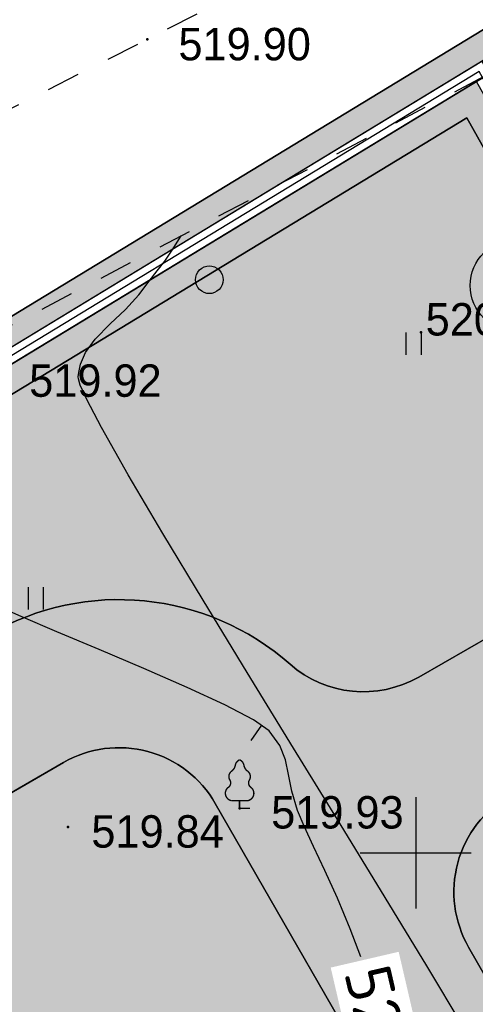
# Model space of a CAD drawing. Header units: millimetres. Extents: x 767170 to 66149698, y -983507 to 2493658.
# Tile 110 of 226: x 1956382 to 1968692, y -563826 to -537231. Entities that reach past the tile are written whole.
import ezdxf
from ezdxf.enums import TextEntityAlignment as Align

# ---------------------------------------------------------------- set-up
doc = ezdxf.new("R2010")
doc.units = ezdxf.units.MM
doc.linetypes.add('Д_ТРОТ_ТРУБА', pattern=[3, 1.5, -1.5])
for name, color, linetype in [('(001) Сетка', 92, 'Continuous'), ('(004) Точки рельефа', 7, 'Continuous'), ('(022) Возд. Линии', 7, 'Continuous'), ('(025) Дорога', 7, 'Continuous'), ('(036) Растительность', 7, 'Continuous'), ('(038) Деревья', 7, 'Continuous'), ('(040) Ограда', 7, 'Continuous'), ('C-TOPO-MAJR', 9, 'Continuous'), ('GLUXOY OG', 7, 'Continuous')]:
    doc.layers.add(name, color=color, linetype=linetype)
doc.layers.add('(032) Горизонтали утолщенные', color=32, linetype='Continuous', lineweight=30)
doc.layers.add('(042) Бергштрих', color=32, linetype='Continuous', lineweight=30)
doc.styles.add('D-431', font='txt')
doc.styles.get("Standard").update_dxf_attribs({"font": 'isocpeui.ttf'})
doc.styles.add('Tahoma', font='tahoma.ttf')
doc.styles.add('СПДС', font='isocpeur.ttf')
doc.linetypes.add('ОГРАДА_БЕТ', pattern='A,4,["|",Standard,S=0.8,R=0,X=0,Y=-0.8],4', length=8)
doc.linetypes.add('ОГРАДА_ГЛИН', pattern='A,4,["|",Standard,S=0.8,R=0,X=0,Y=-0.8],0.5,["|",Standard,S=0.8,R=0,X=0,Y=-0.8],3.5', length=8)

# ---------------------------------------------------------------- blocks, each defined once
blk = doc.blocks.new('d')
at = {"layer": '(038) Деревья'}
blk.add_ellipse((0, 0), major_axis=(0.2651650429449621, 0.2651650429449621), ratio=0.9999999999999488, start_param=5.497787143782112, end_param=11.7809724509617, dxfattribs=at)
blk = doc.blocks.new('I04010')
for p, q in [((-0.4122729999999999, 0.0071460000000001), (-0.4122729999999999, 1.207145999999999)), ((0.3877269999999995, 1.207145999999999), (0.3877269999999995, 0.0071460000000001))]:
    blk.add_line(p, q)
blk = doc.blocks.new('Setka')
at = {"layer": '(001) Сетка'}
for p, q in [((0, 1.5), (0, -1.5)), ((-1.5, 0), (1.5, 0))]:
    blk.add_line(p, q, dxfattribs=at)
blk = doc.blocks.new('karagach-flat-29-flat-1')
at = {"layer": '(038) Деревья', "const_width": 0.03750000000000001}
for points in [[(0, 1.3125, 0.2460341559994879), (-0.1171049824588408, 1.159285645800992, 0.4890786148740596)], [(0, 1.3125, -0.2460341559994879), (0.1171049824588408, 1.159285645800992, -0.4890786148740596)], [(-0.207997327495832, 1.009319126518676, 0.1815668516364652), (-0.1171049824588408, 1.159285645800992, 0.3030035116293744)], [(0.207997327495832, 1.009319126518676, -0.1815668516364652), (0.1171049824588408, 1.159285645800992, -0.3030035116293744)], [(-0.207997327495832, 1.009319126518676, 0.4308529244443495), (-0.2554195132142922, 0.7527973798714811, 0.5482763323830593)], [(0.207997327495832, 1.009319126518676, -0.4308529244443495), (0.2554195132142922, 0.7527973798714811, -0.5482763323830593)], [(-0.314697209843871, 0.5594194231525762, 0.6269492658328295), (-0.218374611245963, 0.2061839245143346, 0.7024651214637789)], [(-0.314697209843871, 0.5594194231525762, 0.3836029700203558), (-0.2554195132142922, 0.7527973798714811, 0.3529123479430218)], [(0.314697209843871, 0.5594194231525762, -0.6269492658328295), (0.218374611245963, 0.2061839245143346, -0.7024651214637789)], [(0.314697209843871, 0.5594194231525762, -0.3836029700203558), (0.2554195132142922, 0.7527973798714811, -0.3529123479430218)]]:
    blk.add_lwpolyline(points, format="xyb", dxfattribs=at)
for points in [[(0, 0.2061839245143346), (-0.218374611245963, 0.2061839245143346)], [(0, 0), (0, 0.2061839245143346)], [(0, 0.2061839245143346), (0.218374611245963, 0.2061839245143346)], [(0, 0), (0.28125, 0)]]:
    blk.add_lwpolyline(points, dxfattribs=at)
at = {"layer": '(038) Деревья'}
blk.add_lwpolyline([(0, 0), (0, 0.2061839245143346)], dxfattribs=at)
blk = doc.blocks.new('A$C05d28b1e')
at = {"layer": '(004) Точки рельефа', "color": 7, "linetype": 'ByBlock', "lineweight": -2}
for p in [(-72241.21300963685, 97318.26445007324), (-77143, 84466), (-72915, 59805), (-75063, 38529)]:
    blk.add_point(p, dxfattribs=at)
at = {"layer": '(032) Горизонтали утолщенные', "color": 32, "linetype": 'Continuous', "lineweight": 30, "ltscale": 600}
for points in [[(-73870.97963036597, 80454.39546714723), (-74152.09578909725, 81212.49871212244), (-74498.4645463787, 82038.0700788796), (-74837.97635693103, 82785.3483595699), (-75147.0746520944, 83439.50814633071), (-75402.2028632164, 83985.72403135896), (-75579.80442165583, 84409.17060679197), (-75732.87577112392, 84932.48695419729), (-75818.06915427, 85379.58263918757), (-75903.086577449, 85780.35419264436), (-76055.63004701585, 86164.69814547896), (-76343.40156932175, 86562.51102854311), (-76764.77825647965, 86857.62743709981), (-77539.24933224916, 87259.22530187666), (-78562.24779163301, 87732.53234554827), (-79729.20662964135, 88242.77629087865), (-80935.55884126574, 88755.18486055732), (-82076.73742151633, 89234.98577733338), (-83048.17536538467, 89647.40676391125), (-83745.30566788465, 89957.67554299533)], [(-64387.11173245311, 33138.44755981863), (-65365.67460643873, 34779.66542163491), (-66488.11070203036, 36628.66572667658), (-67704.23086757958, 38613.1282735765), (-68963.84595138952, 40660.73286099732), (-70216.76680182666, 42699.1592874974), (-71412.80426720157, 44656.08735176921), (-72501.76919583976, 46459.196852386), (-73433.47243610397, 48036.16758804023), (-74157.72483629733, 49314.67935727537), (-74554.0350416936, 50073.99914158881), (-74727.60064050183, 50465.48710732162), (-74778.39926758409, 50633.0378639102), (-74783.12050985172, 50687.04519118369), (-74771.68447468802, 50807.19751983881), (-74721.87517213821, 51033.49459436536), (-74588.94783090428, 51342.12395225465), (-74328.60952695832, 51707.87365709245), (-73924.40826305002, 52116.74040746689), (-73503.68418603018, 52504.60553561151), (-73142.51807228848, 52906.49156625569), (-72870.14979961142, 53269.15698498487), (-72647.16969735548, 53553.29681430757), (-72446.68421928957, 53814.83838419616), (-72241.79981918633, 54109.70902462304), (-72005.62295081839, 54493.83606557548)]]:
    blk.add_lwpolyline(points, dxfattribs=at)
at = {"layer": '(042) Бергштрих', "color": 32, "linetype": 'Continuous', "lineweight": 30, "ltscale": 600}
blk.add_line((-76554.08991290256, 86710.06923282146), (-76840.92070049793, 86300.52302139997), dxfattribs=at)
at = {"layer": '(001) Сетка', "xscale": 1000, "yscale": 1000, "zscale": 1000}
blk.add_blockref('Setka', (-65665, 37831), dxfattribs=at)
at = {"layer": '(022) Возд. Линии', "xscale": 1000, "yscale": 1000, "zscale": 1000}
blk.add_blockref('karagach-flat-29-flat-1', (-77143, 84466), dxfattribs=at)
at = {"layer": '(036) Растительность', "linetype": 'Continuous', "xscale": 500, "yscale": 500, "zscale": 500}
for p in [(-72435.07650963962, 96714.69145007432), (-82642.87511385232, 89831.61348120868)]:
    blk.add_blockref('I04010', p, dxfattribs=at)
at = {"layer": '(038) Деревья', "linetype": 'Continuous', "xscale": 1000, "yscale": 1000, "zscale": 1000}
blk.add_blockref('d', (-71241.95449404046, 53309.95660579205), dxfattribs=at)
at = {"layer": '(004) Точки рельефа', "linetype": 'ByBlock', "char_height": 875, "attachment_point": 4, "style": 'D-431'}
for s, insert in [('520.35', (-72116.21300963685, 97668.26445007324)), ('519.93', (-76290.09987710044, 84352.0892907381)), ('519.90', (-72077.41557669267, 59667.87923289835)), ('519.92', (-76108.5914846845, 50579.61403554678)), ('519.84', (-74429.73740537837, 38402.65065734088))]:
    blk.add_mtext(s, dxfattribs=dict(at, insert=insert))
at = {"layer": 'C-TOPO-MAJR', "color": 32, "linetype": 'Continuous', "lineweight": 30, "insert": (-73420.21361612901, 78900.02926276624), "char_height": 1250, "width": 2398.75, "attachment_point": 5, "rotation": 283.07344902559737, "style": 'СПДС', "bg_fill": 3, "box_fill_scale": 1.254, "bg_fill_color": 256, "bg_fill_true_color": 13158600, "bg_fill_transparency": 0}
blk.add_mtext('520', dxfattribs=at)
at = {"layer": '(025) Дорога', "linetype": 'Д_ТРОТ_ТРУБА', "ltscale": 600, "flags": 128}
blk.add_lwpolyline([(27458.57960636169, 120221.9437040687), (8937.008527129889, 104733.4515533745), (7548.837046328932, 103432.7858590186), (-2273, 96670), (-15701.8629812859, 86136.91784507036), (-17766.72999620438, 85380.62311403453), (-18644.00000000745, 85674), (-40042.99999999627, 104576), (-45955.00000000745, 113584), (-51231.00000000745, 109004.9999999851), (-44895.00000000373, 102103), (-42025, 99008), (-25117.39768446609, 82840.66341361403), (-25117.39768446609, 81951.40475049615), (-25407.00000000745, 81084), (-32229, 76172), (-32638.94556894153, 76059.59519268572), (-33387.77804066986, 76494.72050660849), (-37188, 78427), (-42917.99999999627, 74170), (-43534.00000000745, 73566), (-56171.00000000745, 68379), (-72915, 59805), (-96929.00000000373, 47597), (-121277.9999999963, 30068), (-138829.0000000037, 14906), (-139804.1467532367, 14023.57079766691), (-138021.2970127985, 12053.3955911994), (-129914.0000000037, 19515.9999999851), (-105640.0000000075, 36924), (-88825.00000000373, 45949), (-78921.00000000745, 50853), (-56719.00000000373, 62542), (-42094.00000000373, 71045), (-39915.68751339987, 71829.24353212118), (-37271.13151793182, 72175.962139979), (-35502.58111401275, 71928.30599150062), (-34406.00000000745, 71614), (-29497.00000001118, 64248), (-29370.25252237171, 62877.85903450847), (-30299.91072109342, 61153.22491647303), (-32642.77542263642, 58415.5667077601), (-31513, 56567), (-31513, 56567), (-31513, 56567)], dxfattribs=at)
at = {"layer": '(040) Ограда', "ltscale": 600, "flags": 128}
blk.add_lwpolyline([(-65264.40736584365, 129736.0944886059), (-69527.56274084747, 127117.9602796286), (-60665.4079442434, 110685.5274772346), (-137358.727671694, 64079.83214361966), (-200340.084258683, 25825.59958398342), (-120612.5554367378, -95364.3361081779), (-115994.5822715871, -101904.9477696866)], dxfattribs=at)
at = {"layer": '(040) Ограда', "linetype": 'ОГРАДА_БЕТ', "ltscale": 600, "flags": 128}
blk.add_lwpolyline([(-64714.22453771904, 129604.5693745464), (-68996.00000000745, 126975), (-60133, 110541), (-137151.0000000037, 63738), (-199777.9999999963, 25699), (-120282.0000000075, -95139.0000000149), (-115667.8203322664, -101674.2387862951)], dxfattribs=at)
blk = doc.blocks.new('Eksplikatsia')
h = blk.add_hatch(color=2)
h.dxf.hatch_style = 1
edge = h.paths.add_edge_path()
edge.add_arc((0, 0), 1250, 0, 360)
at = {"lineweight": 30}
blk.add_circle((0, 0), 1250, dxfattribs=at)
at = {"color": 1}
blk.add_attdef('№', text='', height=1250, dxfattribs=at).set_placement((0, 0), align=Align.MIDDLE_CENTER)

msp = doc.modelspace()

# ---------------------------------------------------------------- hatches: boundary and pattern name
at = {"true_color": 0x7abf6e, "transparency": 33554687}
h = msp.add_hatch(color=83, dxfattribs=at)
h.dxf.hatch_style = 1
edge = h.paths.add_edge_path()
edge.add_line((1970748.476485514, -550619.8450821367), (1973559.529435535, -548958.0793507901))
edge.add_line((1973559.529435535, -548958.0793507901), (1968464.852124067, -539879.7478655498))
edge.add_line((1968464.852124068, -539879.7478655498), (1840672.305996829, -617520.7317785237))
edge.add_line((1840672.305996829, -617520.7317785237), (1859948.550380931, -646821.6125635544))
edge.add_line((1859948.55038093, -646821.6125635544), (1843343.965908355, -619497.4426312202))
edge.add_line((1843343.965908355, -619497.4426312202), (1842123.566701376, -617489.1782703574))
edge.add_line((1842123.566701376, -617489.1782703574), (1846866.488931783, -614606.9588566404))
edge.add_line((1846866.488931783, -614606.9588566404), (1848086.888142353, -616615.2232234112))
edge.add_line((1848086.888142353, -616615.2232234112), (1868468.811544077, -604229.362292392))
edge.add_line((1868468.811544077, -604229.362292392), (1955560.1191551, -553836.0047807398))
edge.add_arc((1959065.917890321, -559894.8310060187), 7000.000000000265, 48.67987082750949, 120.05482104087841, ccw=False)
edge.add_arc((1965668.573506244, -552384.5088546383), 3000.000000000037, 228.6798708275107, 299.8780372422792)
edge.add_line((1967163.039712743, -554985.7721549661), (1971766.090861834, -552341.2477086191))
edge.add_line((1971766.090861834, -552341.2477086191), (1970748.476485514, -550619.8450821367))
h = msp.add_hatch(color=83, dxfattribs=at)
h.dxf.hatch_style = 1
edge = h.paths.add_edge_path()
edge.add_line((1979461.352329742, -695126.8030744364), (2000332.408228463, -676379.5845428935))
edge.add_line((2000332.408228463, -676379.5845428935), (1998976.02385292, -674541.5968675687))
edge.add_line((1998976.02385292, -674541.5968675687), (1999207.491162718, -669492.4083698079))
edge.add_line((1999207.491162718, -669492.4083698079), (2029831.790409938, -649231.0127119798))
edge.add_line((2029831.790409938, -649231.0127119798), (1976496.635326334, -554191.7809679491))
edge.add_line((1976496.635326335, -554191.7809679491), (1973801.79061632, -555784.8497112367))
edge.add_line((1973801.79061632, -555784.8497112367), (1969618.348484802, -558188.3022537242))
edge.add_arc((1971112.814691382, -560789.565554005), 2999.999999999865, 119.87803724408, 209.8780372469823)
edge.add_line((1968511.551391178, -562284.0317607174), (1997442.134665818, -612640.5163622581))
edge.add_line((1997442.134665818, -612640.5163622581), (2006313.636806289, -628082.2258076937))
edge.add_arc((2000244.022438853, -631569.3136228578), 7000.000000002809, -55.27001746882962, 29.87803724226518, ccw=False)
edge.add_line((2004231.990117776, -637322.2358187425), (1993199.096923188, -643959.5764724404))
edge.add_arc((1994742.579727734, -646532.0579265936), 2999.999999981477, 120.9636571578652, 139.5660050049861)
edge.add_line((1992459.11884363, -644586.3430475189), (1997137.721166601, -652279.751567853))
edge.add_arc((2005256.480728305, -650559.138718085), 8299.08220224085, 65.85924340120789, 191.9656760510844, ccw=False)
edge.add_line((2008650.636791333, -642985.8653162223), (2015591.563777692, -638766.4991443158))
edge.add_line((2015591.563777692, -638766.4991443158), (2018188.807173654, -643039.0073938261))
edge.add_line((2018188.807173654, -643039.0073938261), (2011352.793974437, -647194.5968273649))
edge.add_line((2011352.793974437, -647194.5968273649), (2010784.81290649, -647539.8706083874))
edge.add_arc((2005256.480728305, -650559.1387180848), 6299.082202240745, 28.64091694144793, 117.7969687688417)
edge.add_arc((2003248.263417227, -646757.9261408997), 2000.000000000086, 0, 117.6874332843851, ccw=False)
edge.add_arc((2003248.263417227, -646757.9261408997), 2000, -180, 0, ccw=False)
edge.add_arc((2003248.263417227, -646757.9261408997), 2000, 118.0084193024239, 180, ccw=False)
edge.add_arc((2005256.480728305, -650559.1387180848), 6299.082202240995, 117.8988838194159, 214.6253334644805)
edge.add_line((2000073.059118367, -654138.3253581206), (2003035.258136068, -655760.9845225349))
edge.add_line((2003035.258136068, -655760.9845225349), (2003130.280347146, -659991.9684290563))
edge.add_line((2003130.280347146, -659991.9684290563), (2001711.30159525, -660854.2655336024))
edge.add_arc((1992830.941156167, -661560.1960907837), 8908.374682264, -114.38283690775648, 4.545081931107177, ccw=False)
edge.add_arc((1974886.595273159, -672468.9294485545), 14537.87953983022, -112.5519669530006, 11.084171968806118, ccw=False)
edge.add_arc((1961427.826214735, -684758.8210271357), 7964.657947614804, 229.5899736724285, 351.7977061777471, ccw=False)
edge.add_line((1956264.711575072, -690823.3097475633), (1953555.39184691, -692469.7322565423))
edge.add_line((1953555.39184691, -692469.7322565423), (1949843.74119532, -690436.5319519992))
edge.add_line((1949843.74119532, -690436.5319519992), (1949748.718984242, -686205.5480454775))
edge.add_line((1949748.718984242, -686205.5480454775), (1950702.452622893, -685625.9750574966))
edge.add_line((1950702.452622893, -685625.9750574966), (1944366.039211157, -675204.5059914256))
edge.add_line((1944366.039211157, -675204.5059914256), (1931211.680420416, -682279.6324993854))
edge.add_line((1931211.680420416, -682279.6324993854), (1926439.655192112, -700644.5563773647))
edge.add_line((1926439.655192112, -700644.5563773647), (1942510.694279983, -740067.5035223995))
edge.add_line((1942510.694279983, -740067.5035223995), (1948566.779114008, -735094.0914885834))
edge.add_arc((1946662.841808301, -732775.6819613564), 2999.999999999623, 309.3937167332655, 399.393716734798)
edge.add_line((1948981.251335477, -730871.7446555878), (1947077.31402976, -728553.3351284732))
edge.add_line((1947077.31402976, -728553.3351284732), (1977216.63745039, -703802.1505087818))
edge.add_line((1977216.63745039, -703802.1505087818), (1994990.747519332, -725445.5449609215))
edge.add_line((1994990.747519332, -725445.5449609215), (1997521.463718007, -728536.4347034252))
edge.add_line((1997521.463718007, -728536.4347034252), (1994425.797276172, -731077.8315849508))
edge.add_line((1994425.797276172, -731077.8315849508), (1991887.717470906, -727986.2056618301))
edge.add_line((1991887.717470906, -727986.2056618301), (1991893.53149465, -727981.4453271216))
edge.add_line((1991893.53149465, -727981.4453271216), (1990627.811917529, -726439.6768421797))
edge.add_line((1990627.811917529, -726439.6768421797), (1952735.430558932, -757551.1295044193))
edge.add_line((1952735.430558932, -757551.1295044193), (1962245.486535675, -770618.2263063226))
edge.add_line((1962245.486535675, -770618.2263063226), (1960981.718954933, -771703.6678364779))
edge.add_line((1960981.718954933, -771703.6678364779), (1963852.336794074, -775045.8964697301))
edge.add_line((1963852.336794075, -775045.8964697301), (2010428.66500042, -735054.4432709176))
edge.add_line((2010428.66500042, -735054.4432709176), (1979461.352329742, -695126.8030744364))
h = msp.add_hatch(color=83, dxfattribs=at)
h.dxf.hatch_style = 1
edge = h.paths.add_edge_path(flags=17)
edge.add_line((1940350.87137634, -574053.7158213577), (1943510.83998395, -574824.8178891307))
edge.add_line((1943510.83998395, -574824.8178891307), (1944281.942051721, -571664.8492815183))
edge.add_line((1944281.942051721, -571664.8492815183), (1947441.91065933, -572435.9513492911))
edge.add_line((1947441.91065933, -572435.9513492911), (1948213.012727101, -569275.9827416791))
edge.add_line((1948213.012727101, -569275.9827416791), (1951372.981334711, -570047.0848094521))
edge.add_line((1951372.98133471, -570047.0848094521), (1952144.083402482, -566887.1162018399))
edge.add_line((1952144.083402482, -566887.1162018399), (1955304.05201009, -567658.2182696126))
edge.add_line((1955304.05201009, -567658.2182696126), (1956075.154077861, -564498.2496620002))
edge.add_line((1956075.154077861, -564498.2496620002), (1962803.216729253, -566140.0454096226))
edge.add_line((1962803.216729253, -566140.0454096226), (1963745.771019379, -565567.2659834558))
edge.add_line((1963745.771019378, -565567.2659834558), (1965225.829636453, -568002.8206410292))
edge.add_line((1965225.829636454, -568002.8206410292), (1966677.221861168, -567120.8262410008))
edge.add_line((1966677.221861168, -567120.8262410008), (1961667.181190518, -558400.3647992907))
edge.add_arc((1959065.917890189, -559894.8310057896), 2999.999999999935, 29.87803724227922, 120.0548210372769)
edge.add_line((1957563.432718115, -557298.1911948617), (1926659.315366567, -575180.1391960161))
edge.add_arc((1928161.800538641, -577776.7790069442), 3000.000000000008, 120.0548210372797, 211.2865699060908)
edge.add_line((1925598.058793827, -579334.7354459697), (1928685.62339329, -584415.5695791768))
edge.add_line((1928685.623393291, -584415.5695791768), (1929711.120091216, -583792.3870035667))
edge.add_line((1929711.120091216, -583792.3870035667), (1930801.689598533, -585587.0062249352))
edge.add_line((1930801.689598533, -585587.0062249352), (1930846.934277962, -585559.5115524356))
edge.add_line((1930846.934277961, -585559.5115524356), (1932488.730025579, -578831.4489010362))
edge.add_line((1932488.73002558, -578831.4489010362), (1935648.698633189, -579602.550968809))
edge.add_line((1935648.698633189, -579602.550968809), (1936419.800700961, -576442.5823611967))
edge.add_line((1936419.800700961, -576442.5823611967), (1939579.76930857, -577213.6844289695))
edge.add_line((1939579.76930857, -577213.6844289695), (1940350.87137634, -574053.7158213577))

# ---------------------------------------------------------------- next in the draw order: block references
at = {"color": 5, "lineweight": 50}
msp.add_blockref('A$C05d28b1e', (2032748.063139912, -597565.0480394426), dxfattribs=at)

# ---------------------------------------------------------------- next in the draw order: hatches: boundary and pattern name
at = {"true_color": 0xb1ab95}
h = msp.add_hatch(color=253, dxfattribs=at)
h.dxf.hatch_style = 1
edge = h.paths.add_edge_path(flags=17)
edge.add_line((1955047.525999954, -783504.4460590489), (1954634.013410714, -782936.2675913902))
edge.add_line((1954634.013410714, -782936.2675913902), (1953650.451597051, -783794.0433801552))
edge.add_line((1953650.451597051, -783794.0433801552), (1916263.810219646, -732423.6978054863))
edge.add_line((1916263.810219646, -732423.6978054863), (1860948.571403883, -648341.6958428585))
edge.add_arc((1866379.956441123, -643925.8090035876), 7000.000000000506, 211.2865698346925, 219.1121955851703, ccw=False)
edge.add_line((1860397.892365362, -647561.0406871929), (1859948.550380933, -646821.6125635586))
edge.add_line((1859948.550380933, -646821.6125635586), (1840672.305996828, -617520.7317785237))
edge.add_line((1840672.305996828, -617520.7317785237), (1968464.852124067, -539879.7478655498))
edge.add_line((1968464.852124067, -539879.7478655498), (1973559.529435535, -548958.0793507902))
edge.add_line((1973559.529435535, -548958.0793507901), (1970748.476485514, -550619.8450821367))
edge.add_line((1970748.476485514, -550619.8450821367), (1973801.790616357, -555784.8497112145))
edge.add_line((1973801.790616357, -555784.8497112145), (1976496.635326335, -554191.7809679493))
edge.add_line((1976496.635326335, -554191.7809679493), (2029831.790409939, -649231.0127119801))
edge.add_line((2029831.790409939, -649231.0127119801), (1999207.491162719, -669492.4083698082))
edge.add_line((1999207.491162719, -669492.4083698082), (1998976.02385292, -674541.596867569))
edge.add_line((1998976.02385292, -674541.596867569), (2000332.408228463, -676379.5845428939))
edge.add_line((2000332.408228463, -676379.5845428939), (1979461.352329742, -695126.8030744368))
edge.add_line((1979461.352329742, -695126.8030744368), (2010428.66500042, -735054.4432709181))
edge.add_line((2010428.66500042, -735054.4432709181), (1963852.336794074, -775045.8964697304))
edge.add_line((1963852.336794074, -775045.8964697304), (1960985.087918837, -771707.5902839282))
edge.add_line((1960985.087918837, -771707.5902839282), (1956614.651568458, -775461.3288604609))
edge.add_line((1956614.651568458, -775461.3288604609), (1959631.802237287, -779606.9826770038))
edge.add_line((1959631.802237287, -779606.9826770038), (1960742.346307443, -778638.4641736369))
edge.add_line((1960742.346307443, -778638.4641736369), (1958201.535397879, -775680.2261045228))
edge.add_line((1958201.535397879, -775680.2261045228), (1960856.635670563, -773399.7782226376))
edge.add_line((1960856.635670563, -773399.7782226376), (1963397.984121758, -776358.6421455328))
edge.add_line((1963397.984121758, -776358.6421455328), (2011389.950775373, -735151.6908409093))
edge.add_line((2011389.950775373, -735151.6908409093), (1980413.594824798, -695212.390710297))
edge.add_line((1980413.594824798, -695212.390710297), (2001273.160606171, -676475.4930624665))
edge.add_line((2001273.160606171, -676475.4930624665), (1999686.657196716, -674325.6793621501))
edge.add_line((1999686.657196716, -674325.6793621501), (1999890.463491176, -669879.8835447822))
edge.add_line((1999890.463491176, -669879.8835447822), (2030760.640334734, -649455.8123846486))
edge.add_line((2030760.640334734, -649455.8123846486), (1968720.671129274, -538905.2570995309))
edge.add_line((1968720.671129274, -538905.2570995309), (1839688.706668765, -617299.2556584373))
edge.add_line((1839688.706668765, -617299.2556584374), (1915688.101631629, -732822.2365445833))
edge.add_line((1915688.101631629, -732822.2365445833), (1953534.35397895, -784824.1011186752))
edge.add_line((1953534.35397895, -784824.1011186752), (1955047.525999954, -783504.4460590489))
h.paths.add_polyline_path([(1915359.12529562, -733049.9729669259), (1839126.649909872, -617172.697875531), (1968866.853417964, -538348.4052332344), (2031291.411720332, -649584.2693404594), (2000280.733393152, -670101.2979304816), (2000092.733393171, -674202.2979304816), (2001810.733393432, -676530.2979307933), (1980957.733393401, -695261.2979307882), (2011937.448988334, -735204.9298118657), (1963658.580920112, -776662.052118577), (1964179.574012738, -777268.6386199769), (1961524.473740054, -779549.0865018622), (1961002.976365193, -778941.9128702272), (1959868.095145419, -779931.6560870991), (1961042.315831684, -781545.0698684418), (1965871.761951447, -777397.0908682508), (1965025.077039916, -776411.3049806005), (2012898.716097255, -735302.1533148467), (1981909.975888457, -695346.8855666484), (2002751.48577114, -676626.2064503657), (2000803.366736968, -673986.3804250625), (2000963.70572161, -670488.7731054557), (2032220.261645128, -649809.0690131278), (1969122.672423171, -537373.9144672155), (1838143.05058181, -616951.2217554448), (1914783.416707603, -733448.5117060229), (1953351.914864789, -786442.7632792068), (1955697.331497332, -784397.2979367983), (1955283.818908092, -783829.1194691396), (1953468.012482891, -785412.7055406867)])
at = {"true_color": 0x939598}
h = msp.add_hatch(color=252, dxfattribs=at)
h.dxf.hatch_style = 1
edge = h.paths.add_edge_path(flags=16)
edge.add_line((1880427.270110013, -639484.9940303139), (1867770.281991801, -647176.5004474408))
edge.add_arc((1866212.325555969, -644612.7587006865), 3000.000000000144, 211.286569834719, 301.28656983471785, ccw=False)
edge.add_line((1863648.583809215, -646170.7151365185), (1849710.570223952, -623234.6005741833))
edge.add_arc((1852274.311970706, -621676.6441383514), 2999.999999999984, 121.28656983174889, 211.2865698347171, ccw=False)
edge.add_line((1850716.355535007, -619112.9023915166), (1864253.704478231, -610886.410805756))
edge.add_arc((1865811.66091393, -613450.1525525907), 2999.999999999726, 29.088455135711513, 121.2865698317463, ccw=False)
edge.add_line((1868433.271513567, -611991.6746254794), (1876107.627853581, -625786.3118650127))
edge.add_line((1876107.627853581, -625786.3118650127), (1877080.662450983, -627535.339235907))
edge.add_line((1877080.662450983, -627535.339235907), (1879026.731645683, -631033.3939775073))
edge.add_line((1879026.731645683, -631033.3939775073), (1879999.766243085, -632782.4213484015))
edge.add_line((1879999.766243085, -632782.4213484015), (1881490.924273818, -635462.7743564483))
edge.add_arc((1878869.313674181, -636921.2522835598), 3000.000000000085, -58.71343016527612, 29.088455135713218, ccw=False)
edge = h.paths.add_edge_path(flags=16)
edge.add_line((1939772.024585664, -650296.191755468), (1947878.067849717, -665367.2723044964))
edge.add_arc((1945235.984964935, -666788.3275567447), 2999.999999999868, -61.726229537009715, 28.273770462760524, ccw=False)
edge.add_line((1946657.040217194, -669430.4104415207), (1918933.76865556, -684341.487186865))
edge.add_arc((1917512.713403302, -681699.4043020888), 2999.999999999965, 209.0884551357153, 298.27377046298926, ccw=False)
edge.add_line((1914891.102803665, -683157.8822292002), (1907381.915698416, -669660.1362956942))
edge.add_arc((1910003.526298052, -668201.6583685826), 2999.999999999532, 121.28656990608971, 209.0884551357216, ccw=False)
edge.add_line((1908445.569859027, -665637.9166237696), (1935571.985261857, -649153.5052629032))
edge.add_arc((1937129.941700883, -651717.2470077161), 2999.999999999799, 28.273770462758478, 121.2865699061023, ccw=False)
edge = h.paths.add_edge_path(flags=16)
edge.add_line((1976178.983053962, -650225.9773043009), (1970787.97263227, -640746.64066798))
edge.add_line((1970787.97263227, -640746.64066798), (1966845.925335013, -633815.1027105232))
edge.add_arc((1969453.701191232, -632332.0298587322), 3000.000000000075, 120.09939656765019, 209.6273998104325, ccw=False)
edge.add_line((1967949.196314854, -629736.5597516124), (1991375.965033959, -616156.8665472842))
edge.add_arc((1992880.469910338, -618752.3366544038), 2999.999999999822, 29.878037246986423, 120.0993965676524, ccw=False)
edge.add_line((1995481.733210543, -617257.8704476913), (1998348.35452715, -622247.5027277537))
edge.add_line((1998348.35452715, -622247.5027277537), (2000919.195362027, -626722.3004076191))
edge.add_line((2000919.195362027, -626722.3004076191), (2002845.285739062, -630074.8474161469))
edge.add_arc((2000244.022438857, -631569.3136228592), 2999.999999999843, -59.03634284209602, 29.878037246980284, ccw=False)
edge.add_line((2001787.505243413, -634141.795077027), (1990233.700708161, -641074.0505451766))
edge.add_arc((1991777.183512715, -643646.531999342), 2999.99999999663, 120.9636571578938, 150.6005223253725)
edge.add_line((1989163.528653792, -642173.8445652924), (1986037.705463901, -647721.405289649))
edge.add_arc((1983424.050604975, -646248.7178555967), 3000.000000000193, 298.2737704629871, 330.60052232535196, ccw=False)
edge.add_line((1984845.105857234, -648890.8007403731), (1980207.81416244, -651384.9873372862))
edge.add_arc((1978786.758910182, -648742.9044525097), 3000.000000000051, 209.6273998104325, 298.2737704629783, ccw=False)
edge = h.paths.add_edge_path(flags=16)
edge.add_line((1961667.181190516, -558400.3647992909), (1966677.221861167, -567120.826241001))
edge.add_line((1966677.221861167, -567120.8262410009), (1970161.498557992, -573185.5475844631))
edge.add_line((1970161.498557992, -573185.5475844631), (1974618.857152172, -580944.0122971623))
edge.add_arc((1972017.593851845, -582438.4785036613), 2999.999999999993, -59.41036551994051, 29.87803724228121, ccw=False)
edge.add_line((1973544.250917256, -585020.9808182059), (1964930.634398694, -590112.9563191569))
edge.add_line((1964930.634398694, -590112.9563191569), (1960857.898221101, -592520.5713776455))
edge.add_line((1960857.898221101, -592520.5713776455), (1950497.233115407, -598645.3219720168))
edge.add_line((1950497.233115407, -598645.3219720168), (1952574.662052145, -602063.8971988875))
edge.add_line((1952574.662052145, -602063.8971988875), (1961717.472685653, -596659.086379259))
edge.add_arc((1963244.130950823, -599241.5879845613), 3000.000000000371, 30.60362588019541, 120.58966109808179, ccw=False)
edge.add_line((1965826.260384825, -597714.3003279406), (1968293.686331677, -601887.0498475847))
edge.add_line((1968293.686331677, -601887.0498475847), (1971711.755776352, -599809.9282688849))
edge.add_line((1971711.755776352, -599809.9282688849), (1969269.969684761, -595679.3881652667))
edge.add_arc((1971852.471999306, -594152.7310998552), 2999.999999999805, 120.58963448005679, 210.5896344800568, ccw=False)
edge.add_line((1970325.814933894, -591570.2287853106), (1975472.875033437, -588527.5226383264))
edge.add_arc((1976999.532098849, -591110.0249528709), 2999.999999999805, 29.878037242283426, 120.58963448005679, ccw=False)
edge.add_line((1979600.795399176, -589615.5587463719), (1985817.426371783, -600436.2075709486))
edge.add_line((1985817.426371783, -600436.2075709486), (1980132.892931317, -603702.060406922))
edge.add_line((1980132.892931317, -603702.060406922), (1982210.79604218, -607121.4159251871))
edge.add_line((1982210.79604218, -607121.4159251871), (1987810.047980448, -603904.5586380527))
edge.add_line((1987810.047980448, -603904.5586380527), (1990500.142011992, -608586.928067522))
edge.add_arc((1987898.878711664, -610081.3942740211), 3000.000000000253, -59.90060343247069, 29.878037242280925, ccw=False)
edge.add_line((1989403.383588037, -612676.8643811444), (1960880.314669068, -629210.7077723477))
edge.add_line((1960880.314669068, -629210.7077723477), (1964534.702022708, -635224.2940161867))
edge.add_line((1964534.702022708, -635224.2940161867), (1963409.616454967, -635864.1434332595))
edge.add_line((1963409.616454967, -635864.1434332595), (1972585.133428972, -651998.0046958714))
edge.add_arc((1969977.357572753, -653481.0775476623), 3000.000000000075, -61.72622953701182, 29.627399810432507, ccw=False)
edge.add_line((1971398.412825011, -656123.1604324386), (1955463.983166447, -664693.5596006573))
edge.add_arc((1954042.927914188, -662051.4767158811), 2999.999999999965, 208.2737704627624, 298.27377046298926, ccw=False)
edge.add_line((1951400.845029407, -663472.5319681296), (1942878.026545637, -647626.5662251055))
edge.add_arc((1945520.109430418, -646205.5109728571), 2999.999999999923, 120.0993965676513, 208.2737704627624, ccw=False)
edge.add_line((1944015.60455404, -643610.0408657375), (1946516.52934272, -642160.3406631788))
edge.add_line((1946516.52934272, -642160.3406631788), (1944591.162648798, -638991.9960011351))
edge.add_line((1944591.162648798, -638991.9960011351), (1920129.358980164, -653857.1533879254))
edge.add_line((1920129.358980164, -653857.1533879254), (1906696.309750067, -662020.2632589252))
edge.add_arc((1905138.353311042, -659456.521514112), 2999.999999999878, 209.0884782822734, 301.28656990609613, ccw=False)
edge.add_line((1902516.743300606, -660915.0005003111), (1891323.472172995, -640795.1223127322))
edge.add_arc((1893945.082772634, -639336.6443856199), 3000.000000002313, 120.58963448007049, 209.0884551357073, ccw=False)
edge.add_line((1892418.42570722, -636754.142071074), (1903041.634522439, -630474.1876626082))
edge.add_arc((1904376.635843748, -633160.778713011), 3000.000000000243, 30.58965835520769, 116.42336694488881, ccw=False)
edge.add_line((1906959.137522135, -631634.1205714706), (1910189.363449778, -637098.3902648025))
edge.add_line((1910189.363449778, -637098.3902648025), (1913685.657572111, -635071.7086467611))
edge.add_line((1913685.657572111, -635071.7086467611), (1910422.340058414, -629631.695035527))
edge.add_arc((1912984.976892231, -628071.9218283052), 2999.999999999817, 120.589634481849, 211.3271806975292, ccw=False)
edge.add_line((1911458.319826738, -625489.4195138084), (1923775.464070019, -618217.2974388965))
edge.add_line((1923775.464070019, -618217.2974388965), (1921698.035133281, -614798.722212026))
edge.add_line((1921698.035133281, -614798.722212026), (1909287.457220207, -622135.2873527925))
edge.add_line((1909287.457220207, -622135.2873527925), (1897140.570620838, -629315.9702684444))
edge.add_line((1897140.570620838, -629315.9702684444), (1890608.477607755, -633177.4444263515))
edge.add_arc((1889081.820542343, -630594.9421118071), 2999.999999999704, 209.0884551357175, 300.5896344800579, ccw=False)
edge.add_line((1886460.209942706, -632053.4200389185), (1873748.146825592, -609203.5168682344))
edge.add_arc((1876369.75742523, -607745.0389411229), 3000.000000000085, 120.0548210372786, 209.0884551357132, ccw=False)
edge.add_line((1874867.272253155, -605148.3991301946), (1891769.453651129, -595368.3453779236))
edge.add_line((1891769.453651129, -595368.3453779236), (1912374.495546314, -583445.717608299))
edge.add_arc((1913876.980718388, -586042.3574192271), 3000.000000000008, 31.28656990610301, 120.05482103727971, ccw=False)
edge.add_line((1916440.722463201, -584484.4009802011), (1919712.527286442, -589868.4171157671))
edge.add_line((1919712.527286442, -589868.4171157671), (1928685.62339329, -584415.569579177))
edge.add_line((1928685.62339329, -584415.569579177), (1925598.058793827, -579334.73544597))
edge.add_arc((1928161.80053864, -577776.7790069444), 3000.000000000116, 120.0548210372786, 211.2865699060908, ccw=False)
edge.add_line((1926659.315366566, -575180.1391960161), (1953848.742367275, -559447.6102815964))
edge.add_line((1953848.742367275, -559447.6102815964), (1957563.432718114, -557298.1911948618))
edge.add_arc((1959065.917890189, -559894.8310057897), 2999.999999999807, 29.878037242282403, 120.0548210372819, ccw=False)
edge = h.paths.add_edge_path(flags=16)
edge.add_line((1958721.111411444, -747458.9423001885), (1947104.752274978, -756998.5940556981))
edge.add_arc((1945200.814969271, -754680.1845284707), 3000.000000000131, 216.0466201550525, 309.39371673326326, ccw=False)
edge.add_line((1942775.199588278, -756445.5145326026), (1939238.506555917, -751585.9942179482))
edge.add_arc((1941664.12193691, -749820.6642138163), 2999.999999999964, 129.393716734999, 216.0466201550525, ccw=False)
edge.add_line((1939760.184631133, -747502.2546866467), (1951105.362188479, -738185.3041915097))
edge.add_arc((1953009.299494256, -740503.7137186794), 2999.999999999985, 39.39371673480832, 129.3937167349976, ccw=False)
edge.add_line((1955327.709021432, -738599.7764129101), (1959135.583632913, -743236.595467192))
edge.add_arc((1956817.174105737, -745140.5327729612), 3000.000000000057, -50.60628326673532, 39.39371673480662, ccw=False)
edge = h.paths.add_edge_path()
edge.add_arc((2000244.022438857, -631569.313622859), 7000.000000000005, 300.9636571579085, 389.8780372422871)
edge.add_line((2006313.636806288, -628082.2258076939), (1997442.134665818, -612640.5163622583))
edge.add_line((1997442.134665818, -612640.5163622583), (1968511.551391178, -562284.0317607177))
edge.add_arc((1971112.814691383, -560789.565554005), 2999.999999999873, 119.87803724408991, 209.8780372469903, ccw=False)
edge.add_line((1969618.348484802, -558188.3022537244), (1973801.790616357, -555784.8497112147))
edge.add_line((1973801.790616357, -555784.8497112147), (1971766.090861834, -552341.2477086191))
edge.add_line((1971766.090861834, -552341.2477086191), (1967163.039712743, -554985.7721549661))
edge.add_arc((1965668.573506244, -552384.5088546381), 3000.000000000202, 228.6798708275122, 299.8780372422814, ccw=False)
edge.add_arc((1959065.91789032, -559894.8310060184), 7000.000000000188, 48.67987082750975, 120.0548210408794)
edge.add_line((1955560.119155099, -553836.0047807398), (1868468.811544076, -604229.3622923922))
edge.add_line((1868468.811544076, -604229.3622923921), (1848086.888142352, -616615.2232234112))
edge.add_line((1848086.888142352, -616615.2232234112), (1843343.965908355, -619497.4426312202))
edge.add_line((1843343.965908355, -619497.4426312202), (1859948.550380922, -646821.612563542))
edge.add_line((1859948.550380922, -646821.612563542), (1860397.892365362, -647561.040687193))
edge.add_arc((1866379.956441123, -643925.8090035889), 6999.999999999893, 211.2865698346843, 301.286569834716)
edge.add_line((1870015.188124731, -649907.8730793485), (1881933.271575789, -642665.3905481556))
edge.add_arc((1883491.228011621, -645229.1322949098), 3000.000000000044, 29.08845513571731, 121.28656983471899, ccw=False)
edge.add_line((1886112.838611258, -643770.6543677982), (1887831.193060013, -646859.3923960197))
edge.add_arc((1885209.582460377, -648317.8703231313), 2999.999999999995, -60.91154486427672, 29.088455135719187, ccw=False)
edge.add_line((1886668.060387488, -650939.4809227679), (1884046.449787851, -652397.9588498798))
edge.add_line((1884046.449787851, -652397.9588498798), (1901548.184913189, -683857.2860455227))
edge.add_line((1901548.184913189, -683857.2860455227), (1903487.351525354, -682778.471479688))
edge.add_arc((1904945.829452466, -685400.0820793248), 2999.999999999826, 15.949142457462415, 119.08845513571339, ccw=False)
edge.add_line((1907830.347397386, -684575.7300759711), (1913466.043012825, -704320.2375012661))
edge.add_line((1913466.043012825, -704320.2375012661), (1933901.402989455, -754449.0506934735))
edge.add_line((1933901.402989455, -754449.0506934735), (1959156.82424267, -789150.7427848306))
edge.add_arc((1956731.208861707, -790916.0727890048), 2999.999999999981, -46.41797687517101, 36.04662015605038, ccw=False)
edge.add_line((1958799.38575203, -793089.2373824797), (1967567.79840826, -784744.4353021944))
edge.add_arc((1965499.590805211, -782571.2999380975), 2999.999999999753, 216.0466201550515, 313.5828328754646, ccw=False)
edge.add_line((1963073.975424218, -784336.6299422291), (1948669.687976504, -764544.7150573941))
edge.add_arc((1951095.303357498, -762779.3850532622), 2999.999999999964, 129.3937167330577, 216.0466201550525, ccw=False)
edge.add_line((1949191.366051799, -760460.9755260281), (1990627.811917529, -726439.6768421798))
edge.add_line((1990627.811917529, -726439.6768421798), (1991893.53149465, -727981.4453271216))
edge.add_line((1991893.53149465, -727981.4453271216), (1994990.747519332, -725445.5449609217))
edge.add_line((1994990.747519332, -725445.5449609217), (1977216.63745039, -703802.1505087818))
edge.add_line((1977216.63745039, -703802.1505087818), (1947077.314029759, -728553.3351284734))
edge.add_line((1947077.314029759, -728553.3351284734), (1948981.251335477, -730871.7446555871))
edge.add_arc((1946662.841808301, -732775.6819613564), 2999.999999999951, -50.60628326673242, 39.39371673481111, ccw=False)
edge.add_line((1948566.779114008, -735094.0914885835), (1939668.19470239, -742401.837005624))
edge.add_arc((1937764.257396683, -740083.4274783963), 3000.000000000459, 202.1786080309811, 309.3937167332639, ccw=False)
edge.add_line((1934986.222623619, -741215.9127099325), (1919036.695335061, -702091.0392125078))
edge.add_arc((1921814.730108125, -700958.5539809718), 3000.000000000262, 165.4416731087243, 202.178608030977, ccw=False)
edge.add_line((1918911.053349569, -700204.4576463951), (1921995.660624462, -688327.0594378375))
edge.add_arc((1924899.337383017, -689081.155772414), 2999.999999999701, 118.2737704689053, 165.4416731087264, ccw=False)
edge.add_line((1923478.282130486, -686439.0728877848), (1986229.336207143, -652688.1578365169))
edge.add_arc((1981966.170449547, -644761.9091826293), 8999.999999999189, 298.2737704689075, 330.6005223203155)
edge.add_line((1989807.135025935, -649179.971485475), (1992128.924868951, -645059.3704923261))
edge.add_arc((1994742.579727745, -646532.0579266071), 2999.999999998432, 120.96365715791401, 150.6005223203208, ccw=False)
edge.add_line((1993199.096923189, -643959.5764724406), (2003845.482316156, -637571.7703492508))

# ---------------------------------------------------------------- next in the draw order: block references
at = {"color": 5, "lineweight": 50}
msp.add_blockref('A$C05d28b1e', (2039466.73339316, -642998.2979304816), dxfattribs=at)

# ---------------------------------------------------------------- next in the draw order: linework, layer by layer
for points in [[(1955743.908515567, -784356.6775731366), (1953351.914864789, -786442.7632792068), (1914783.416707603, -733448.5117060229), (1838143.05058181, -616951.2217554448), (1969122.672423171, -537373.9144672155), (2032220.261645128, -649809.0690131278), (2000963.70572161, -670488.7731054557), (2000803.366736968, -673986.3804250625), (2002751.48577114, -676626.2064503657), (1981909.975888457, -695346.8855666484), (2012898.716097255, -735302.1533148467), (1965025.077039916, -776411.3049806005), (1965871.761951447, -777397.0908682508), (1961042.315831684, -781545.0698684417)], [(1965025.077039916, -776411.3049806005), (2012898.716097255, -735302.1533148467), (1981909.975888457, -695346.8855666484), (2002751.48577114, -676626.2064503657), (2000803.366736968, -673986.3804250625), (2000963.70572161, -670488.7731054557), (2032220.261645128, -649809.0690131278), (1969122.672423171, -537373.9144672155), (1838143.05058181, -616951.2217554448), (1914783.416707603, -733448.5117060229), (1953351.914864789, -786442.7632792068)], [(1953468.012482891, -785412.7055406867), (1915359.12529562, -733049.9729669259), (1839126.649909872, -617172.697875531), (1968866.853417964, -538348.4052332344), (2031291.411720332, -649584.2693404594), (2000280.733393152, -670101.2979304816), (2000092.733393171, -674202.2979304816), (2001810.733393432, -676530.2979307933), (1980957.733393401, -695261.2979307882), (2011937.448988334, -735204.9298118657), (1963658.580920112, -776662.052118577)], [(1963397.984121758, -776358.6421455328), (2011389.950775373, -735151.6908409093), (1980413.594824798, -695212.390710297), (2001273.160606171, -676475.4930624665), (1999686.657196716, -674325.6793621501), (1999890.463491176, -669879.8835447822), (2030760.640334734, -649455.8123846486), (1968720.671129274, -538905.2570995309), (1839688.706668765, -617299.2556584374), (1915688.101631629, -732822.2365445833), (1953534.35397895, -784824.1011186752)], [(1973559.529435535, -548958.0793507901), (1968464.852124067, -539879.7478655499), (1840672.305996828, -617520.7317785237), (1916263.810219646, -732423.6978054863), (1953650.451597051, -783794.0433801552), (1954634.013410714, -782936.2675913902)], [(1957563.432718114, -557298.1911948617), (1953848.742367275, -559447.6102815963)], [(1966677.221861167, -567120.8262410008), (1961667.181190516, -558400.3647992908)]]:
    msp.add_lwpolyline(points)
for points in [[(1953650.451597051, -783794.0433801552), (1916263.810219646, -732423.6978054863), (1860948.571403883, -648341.6958428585, -0.0341590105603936), (1860397.892365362, -647561.0406871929), (1859948.550380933, -646821.6125635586), (1840672.305996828, -617520.7317785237), (1968464.852124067, -539879.7478655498), (1973559.529435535, -548958.0793507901), (1970748.476485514, -550619.8450821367), (1973801.790616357, -555784.8497112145), (1976496.635326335, -554191.7809679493), (2029831.790409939, -649231.0127119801), (1999207.491162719, -669492.4083698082), (1998976.02385292, -674541.596867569), (2000332.408228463, -676379.5845428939), (1979461.352329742, -695126.8030744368), (2010428.66500042, -735054.4432709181), (1963852.336794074, -775045.8964697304)], [(1997442.134665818, -612640.5163622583), (1968511.551391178, -562284.0317607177, -0.4142135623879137), (1969618.348484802, -558188.3022537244), (1973801.790616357, -555784.8497112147), (1971766.090861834, -552341.2477086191), (1967163.039712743, -554985.7721549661, -0.3210560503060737), (1963687.776821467, -554637.6055000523, 0.321907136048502), (1955560.119155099, -553836.0047807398), (1868468.811544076, -604229.3622923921)], [(1963687.776821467, -554637.6055000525, 0.3219071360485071), (1955560.119155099, -553836.0047807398), (1868468.811544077, -604229.362292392), (1843343.965908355, -619497.4426312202), (1859948.550380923, -646821.612563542), (1860397.892365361, -647561.0406871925, 0.4142135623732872), (1870015.188124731, -649907.8730793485), (1881933.271575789, -642665.3905481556, -0.4254953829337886), (1886112.838611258, -643770.6543677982), (1887831.193060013, -646859.3923960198, -0.4142135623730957), (1886668.060387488, -650939.480922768), (1884046.449787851, -652397.9588498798), (1901548.184913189, -683857.2860455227), (1903487.351525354, -682778.471479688, -0.4830922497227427), (1907830.347397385, -684575.7300759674), (1913466.043012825, -704320.2375012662), (1933901.402989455, -754449.0506934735), (1959156.824242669, -789150.7427848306, -0.376197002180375)], [(2029831.790409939, -649231.0127119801), (1976496.635326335, -554191.7809679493), (1973801.790616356, -555784.8497112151), (1969618.348484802, -558188.3022537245, 0.4142135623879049), (1968511.551391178, -562284.0317607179), (1997442.134665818, -612640.5163622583)], [(1966677.221861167, -567120.8262410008), (1961667.181190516, -558400.3647992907, 0.4151175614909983), (1957563.432718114, -557298.1911948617), (1926659.315366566, -575180.139196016, 0.4205243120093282)], [(1926659.315366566, -575180.1391960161), (1953848.742367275, -559447.6102815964), (1957563.432718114, -557298.1911948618, -0.4151175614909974), (1961667.181190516, -558400.3647992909), (1966677.221861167, -567120.8262410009)], [(1926659.315366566, -575180.1391960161), (1957563.432718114, -557298.1911948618, -0.4151175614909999), (1961667.181190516, -558400.3647992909), (1974618.857152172, -580944.0122971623, -0.4105805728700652)], [(1961667.181190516, -558400.3647992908, 0.4151175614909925), (1957563.432718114, -557298.1911948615)], [(1949191.366051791, -760460.9755260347), (1990627.811917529, -726439.6768421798), (1991893.53149465, -727981.4453271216), (1994990.495600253, -725445.7512241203), (1993721.456780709, -723899.9395818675), (1977216.63745039, -703802.1505087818), (1947077.314029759, -728553.3351284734), (1948981.251335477, -730871.7446555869, -0.4142135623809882), (1948566.779114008, -735094.0914885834), (1939668.19470239, -742401.837005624, -0.5052190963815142), (1934986.222623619, -741215.9127099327), (1919036.695335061, -702091.0392125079, -0.1616822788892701), (1918911.053349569, -700204.4576463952), (1921995.660624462, -688327.0594378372, -0.2087647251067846), (1923478.282130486, -686439.0728877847), (1986229.336207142, -652688.157836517, 0.1419950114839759), (1989807.135025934, -649179.9714854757), (1992128.924868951, -645059.3704923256, -0.1300408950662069), (1993199.096923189, -643959.5764724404), (2003845.482316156, -637571.7703492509, 0.4086747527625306), (2006313.636806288, -628082.225807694), (1997442.134665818, -612640.5163622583), (1968511.467115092, -562283.8850604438)]]:
    msp.add_lwpolyline(points, format="xyb")
msp.add_lwpolyline([(1970748.476485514, -550619.8450821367), (1973559.529435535, -548958.0793507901), (1968464.852124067, -539879.7478655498), (1840672.305996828, -617520.7317785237), (1859948.55038093, -646821.6125635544), (1843343.965908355, -619497.4426312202), (1842123.566701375, -617489.1782703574), (1846866.488931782, -614606.9588566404), (1848086.888142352, -616615.2232234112), (1868468.811544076, -604229.362292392), (1955560.119155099, -553836.0047807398, -0.3219071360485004), (1963687.776821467, -554637.6055000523, 0.3210560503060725), (1967163.039712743, -554985.7721549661), (1971766.090861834, -552341.2477086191)], format="xyb", close=True)
at = {"layer": 'GLUXOY OG', "color": 186, "linetype": 'ОГРАДА_ГЛИН', "lineweight": 30, "ltscale": 400}
for points in [[(1953468.012482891, -785412.7055406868), (1915359.12529562, -733049.9729669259), (1839126.649909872, -617172.697875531), (1968866.853417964, -538348.4052332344), (2031291.411720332, -649584.2693404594), (2000280.733393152, -670101.2979304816), (2000092.733393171, -674202.2979304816), (2001810.733393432, -676530.2979307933), (1980957.733393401, -695261.2979307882), (2011937.448988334, -735204.9298118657)], [(2011389.950775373, -735151.6908409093), (1980413.594824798, -695212.390710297), (2001273.160606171, -676475.4930624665), (1999686.657196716, -674325.6793621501), (1999890.463491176, -669879.8835447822), (2030760.640334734, -649455.8123846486), (1968720.671129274, -538905.2570995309), (1839688.706668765, -617299.2556584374), (1915688.101631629, -732822.2365445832), (1953534.35397895, -784824.1011186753)]]:
    msp.add_lwpolyline(points, dxfattribs=at)
at = {"layer": 'GLUXOY OG', "color": 186, "lineweight": 30, "ltscale": 400}
msp.add_lwpolyline([(2011663.699881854, -735178.3103263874), (1980685.6641091, -695236.8443205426), (2001541.946999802, -676502.8954966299), (1999889.695294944, -674263.9886463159), (2000085.598442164, -669990.5907376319), (2031026.026027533, -649520.040862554), (1968793.762273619, -538626.8311663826), (1839407.678289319, -617235.9767669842), (1915523.613463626, -732936.1047557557), (1953501.18323092, -785118.403329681)], dxfattribs=at)

# ---------------------------------------------------------------- next in the draw order: block references
ref = msp.add_blockref('Eksplikatsia', (1969804.548172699, -544411.6532643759))
ref.add_attrib('№', '6', dxfattribs={"color": 1, "height": 1250, "style": 'Tahoma'}).set_placement((1969804.548172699, -544411.6532643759), align=Align.MIDDLE_CENTER)

doc.saveas('drawing.dxf')
